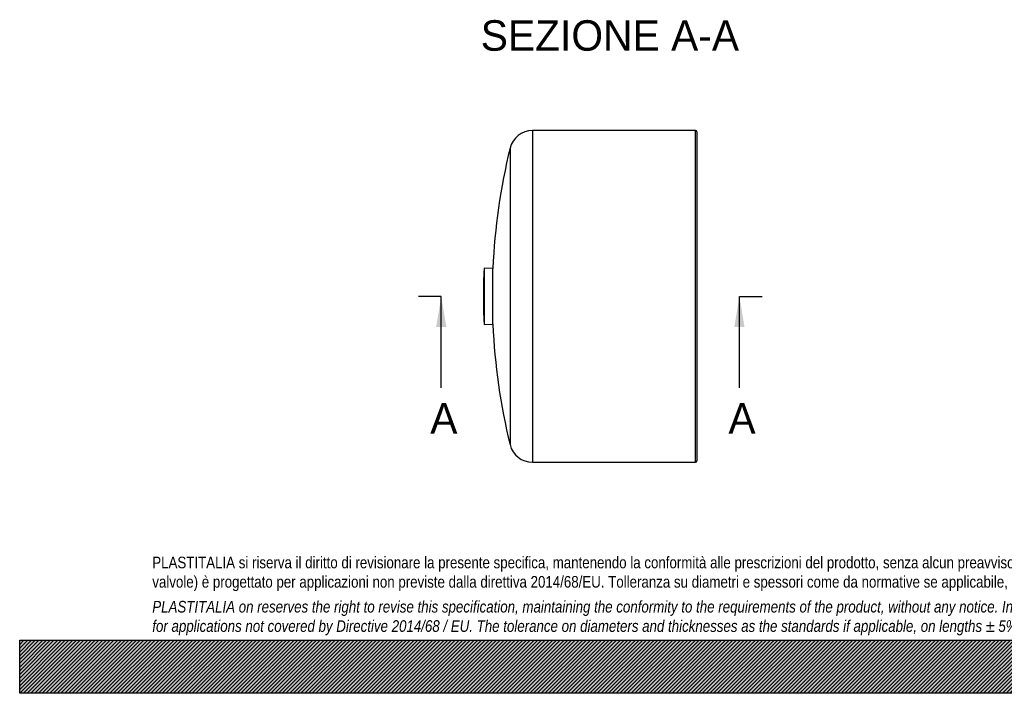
# Model space of a CAD drawing. Header units: millimetres. Extents: x 0 to 1485, y 0 to 1050.
# Tile 1 of 13: x 0 to 742, y 0 to 508. Entities that reach past the tile are written whole.
import ezdxf
from ezdxf.enums import TextEntityAlignment as Align
from ezdxf.lldxf.tags import DXFTag

# ---------------------------------------------------------------- set-up
doc = ezdxf.new("R2010")
doc.units = ezdxf.units.MM
doc.header["$LTSCALE"] = 5
doc.layers.add('CAP250H', color=7, linetype='Continuous')
doc.layers.add('Default', color=7, linetype='Continuous')
doc.styles.add('SEACAD_Solid_Edge_ANSI', font='seans.ttf')
tags = doc.linetypes.add('CENTER2', pattern=[28.575, 19.05, -3.175, 3.175, -3.175]).pattern_tags.tags
tags[10:11] = [DXFTag(74, 4), DXFTag(75, 0), DXFTag(340, '0'), DXFTag(46, 0.0), DXFTag(50, 0.0), DXFTag(44, 0.0), DXFTag(45, 0.0)]
tags[8:9] = [DXFTag(74, 4), DXFTag(75, 0), DXFTag(340, '0'), DXFTag(46, 0.0), DXFTag(50, 0.0), DXFTag(44, 0.0), DXFTag(45, 0.0)]
tags[6:7] = [DXFTag(74, 4), DXFTag(75, 0), DXFTag(340, '0'), DXFTag(46, 0.0), DXFTag(50, 0.0), DXFTag(44, 0.0), DXFTag(45, 0.0)]
tags[4:5] = [DXFTag(74, 4), DXFTag(75, 0), DXFTag(340, '0'), DXFTag(46, 0.0), DXFTag(50, 0.0), DXFTag(44, 0.0), DXFTag(45, 0.0)]

# ---------------------------------------------------------------- blocks, each defined once
blk = doc.blocks.new('SE')
at = {"layer": 'CAP250H', "color": 7, "linetype": 'Continuous'}
for p, q in [((386.6, 424.27), (386.6, 174.27)), ((509.6, 424.27), (386.6, 424.27)), ((509.6, 174.27), (509.6, 424.27)), ((510.6, 423.27), (510.6, 175.27)), ((369.79, 411.07), (369.79, 187.48)), ((350.24, 320.57), (350.24, 277.98)), ((356.83, 320.27), (350.24, 320.57)), ((356.83, 278.27), (356.83, 320.27)), ((350, 285.09), (350, 313.46)), ((350.03, 315.36), (350.03, 283.19)), ((350.24, 277.98), (356.83, 278.27)), ((386.6, 174.27), (509.6, 174.27))]:
    blk.add_line(p, q, dxfattribs=at)
for centre, radius, start, end in [((386.6, 406.97), 17.3, 90, 166.30003), ((509.6, 423.27), 1, 0, 90), ((828.4, 299.27), 472.04, 166.30003, 177.4502), ((828.4, 299.27), 478.64, 177.4502, 178.07415), ((406.6, 313.46), 56.6, 178.07415, 180), ((406.6, 285.09), 56.6, 180, 181.92585), ((828.4, 299.27), 478.64, 181.92585, 182.5498), ((828.4, 299.27), 472.04, 182.5498, 193.69997), ((386.6, 191.57), 17.3, 193.69997, 270), ((509.6, 175.27), 1, 270, 0)]:
    blk.add_arc(centre, radius, start, end, dxfattribs=at)
blk = doc.blocks.new('SE4')
at = {"color": 7, "linetype": 'Continuous', "style": 'SEACAD_Solid_Edge_ANSI'}
blk.add_text('A', height=23, dxfattribs=at).set_placement((309.61, 218.77), align=Align.TOP_LEFT)
blk = doc.blocks.new('SE5')
at = {"color": 7, "linetype": 'Continuous', "style": 'SEACAD_Solid_Edge_ANSI'}
blk.add_text('A', height=23, dxfattribs=at).set_placement((534.46, 218.77), align=Align.TOP_LEFT)
blk = doc.blocks.new('SEANNOT_GROUP')
at = {"linetype": 'Continuous'}
blk.add_hatch(color=7, dxfattribs=at).paths.add_polyline_path([(321.73, 276.27), (317.9, 299.27), (314.07, 276.27)])
at = {"color": 7, "linetype": 'Continuous'}
blk.add_lwpolyline([(317.9, 230.27), (317.9, 299.27)], dxfattribs=at)
blk = doc.blocks.new('SEANNOT_GROUP1')
at = {"linetype": 'Continuous'}
blk.add_hatch(color=7, dxfattribs=at).paths.add_polyline_path([(546.58, 276.27), (542.75, 299.27), (538.92, 276.27)])
at = {"color": 7, "linetype": 'Continuous'}
blk.add_lwpolyline([(542.75, 230.27), (542.75, 299.27)], dxfattribs=at)
blk = doc.blocks.new('SE3')
at = {"layer": 'Default', "color": 7, "linetype": 'CENTER2'}
for p, q in [((317.9, 299.27), (300.65, 299.27)), ((542.75, 299.27), (560, 299.27))]:
    blk.add_line(p, q, dxfattribs=at)
at = {"layer": 'Default', "color": 7, "linetype": 'CENTER2', "const_width": 0.0001}
blk.add_lwpolyline([(317.9, 299.27), (542.75, 299.27)], dxfattribs=at)
at = {"layer": 'Default'}
for name in ['SEANNOT_GROUP', 'SEANNOT_GROUP1', 'SE4', 'SE5']:
    blk.add_blockref(name, (0, 0), dxfattribs=at)

msp = doc.modelspace()

# ---------------------------------------------------------------- hatches: boundary and pattern name
at = {"layer": 'Default', "linetype": 'Continuous'}
h = msp.add_hatch(dxfattribs=at)
h.set_pattern_fill('LINE', scale=0.629921, angle=45, style=0)
h.paths.add_polyline_path([(1485, 0), (1485, 40), (0, 40), (0, 0)])
msp.add_hatch(color=7, dxfattribs=at).paths.add_polyline_path([(1485, 0), (1485, 40), (0, 40), (0, 0)])

# ---------------------------------------------------------------- linework, layer by layer
at = {"layer": 'Default', "color": 7, "linetype": 'Continuous'}
for p, q in [((0, 40), (1485, 40)), ((0, 0), (0, 40)), ((1485, 0), (0, 0))]:
    msp.add_line(p, q, dxfattribs=at)

# ---------------------------------------------------------------- block references
at = {"layer": 'Default'}
for name in ['SE', 'SE3']:
    msp.add_blockref(name, (0, 0), dxfattribs=at)

# ---------------------------------------------------------------- texts
at = {"layer": 'Default', "color": 7, "linetype": 'Continuous', "style": 'SEACAD_Solid_Edge_ANSI'}
msp.add_text('SEZIONE A-A', height=23, dxfattribs=at).set_placement((347.663, 507.469), align=Align.TOP_LEFT)
at = {"layer": 'Default', "insert": (100, 103.012), "char_height": 8.75, "width": 1285, "attachment_point": 1}
msp.add_mtext("{\\fArial Narrow|b0||i0||c0|p34;\\C7;\\H8.75;\\W1.;PLASTITALIA si riserva il diritto di revisionare la presente specifica, mantenendo la conformità alle prescrizioni del prodotto, senza alcun preavviso. In caso di assegnazione d'ordine si riserva di compiere una più dettagliata analisi tecnico/qualitativa. Il presente prodotto (ad esclusione delle \\P}{\\fArial Narrow|b0||i0||c0|p34;\\C7;\\H8.75;\\W1.;valvole) è progettato per applicazioni non previste dalla direttiva 2014/68/EU. Tolleranza su diametri e spessori come da normative se applicabile, su lunghezze ±5%, su angoli ±2°, se non diversamente specificato.\\P}{\\fArial Narrow|b0||i0||c0|p34;\\C7;\\H2.5;\\W1.;   \\P}{\\fArial Narrow|b0||i1||c0|p34;\\C7;\\H8.75;\\W1.;PLASTITALIA on reserves the right to revise this specification, maintaining the conformity to the requirements of the product, without any notice. In case of assignation of order on will reserve to make a more detailed analysis technical/qualitative. This product (excluding valves) is designed \\P}{\\fArial Narrow|b0||i1||c0|p34;\\C7;\\H8.75;\\W1.;for applications not covered by Directive 2014/68 / EU. The tolerance on diameters and thicknesses as the standards if applicable, on lengths ± 5%, on angles ± 2 °, unless otherwise indicated.\\P}", dxfattribs=at)

doc.saveas('drawing.dxf')
